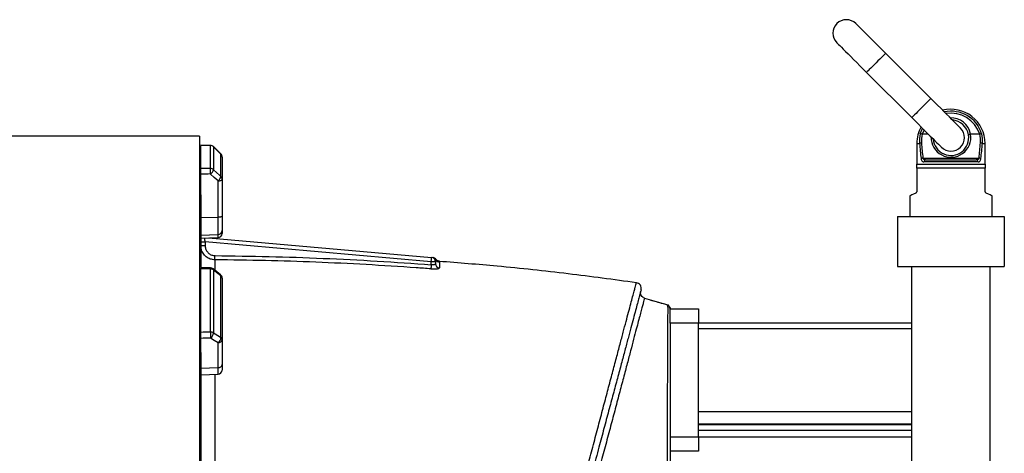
# Model space of a CAD drawing. Header units: millimetres. Extents: x 896 to 16363, y 4675 to 12925.
# Tile 11 of 11: x 12496 to 15958, y 9517 to 11043. Entities that reach past the tile are written whole.
import ezdxf

# ---------------------------------------------------------------- set-up
doc = ezdxf.new("R2010")
doc.units = ezdxf.units.MM
doc.header["$LTSCALE"] = 5

msp = doc.modelspace()

# ---------------------------------------------------------------- linework, layer by layer
at = {"color": 7, "linetype": 'Continuous', "lineweight": 25}
for p, q in [((15700.1, 10765.6), (15541, 10924.7)), ((15473.9, 10857.5), (15633, 10698.4)), ((13128.3, 10632.7), (4708.3, 10632.7)), ((13128.3, 10632.7), (13128.3, 6717.7)), ((15669.9, 10640.2), (15669.5, 10640.2)), ((15691.2, 10640.2), (15669.9, 10640.2)), ((15839.7, 10640.2), (15840, 10640.2)), ((15871.8, 10640.2), (15840, 10640.2)), ((15872.2, 10640.2), (15871.8, 10640.2)), ((13133.3, 10518.9), (13133.3, 10600.8)), ((13167.1, 10519.3), (13167.1, 10600.5)), ((13203.9, 10570.4), (13177.7, 10596.4)), ((13177.7, 10596.2), (13177.7, 10515.1)), ((15650.8, 10607.7), (15650.8, 10535.2)), ((15890.8, 10535.2), (15890.8, 10607.7)), ((13128.3, 10559.8), (13133.3, 10559.8)), ((13203.9, 10490.8), (13203.9, 10570.2)), ((13208.3, 10559.8), (13208.3, 10480.8)), ((15650.8, 10520.2), (15650.8, 10535.2)), ((15650.8, 10535.2), (15890.8, 10535.2)), ((15672.1, 10556.3), (15869.6, 10556.3)), ((15865.9, 10542.7), (15675.8, 10542.7)), ((15681.7, 10550.2), (15859.9, 10550.2)), ((15890.8, 10535.2), (15890.8, 10520.2)), ((13133.3, 10426.8), (13133.3, 10499.6)), ((15650.8, 10520.2), (15650.8, 10439.8)), ((15890.8, 10520.2), (15650.8, 10520.2)), ((15890.8, 10439.8), (15890.8, 10520.2)), ((13128.3, 10480.8), (13133.3, 10480.8)), ((13193.9, 10347.6), (13193.9, 10475.7)), ((13208.3, 10480.8), (13208.3, 10352.7)), ((13128.3, 10437.3), (13133.3, 10432.6)), ((13133.3, 10426.8), (13133.3, 10172.6)), ((15625.8, 10422.7), (15625.8, 10350.2)), ((15915.8, 10350.2), (15915.8, 10422.7)), ((13208.3, 10352.7), (13208.3, 10300.9)), ((13133.3, 10346.8), (13193.9, 10347.6)), ((13193.9, 10286.7), (13193.9, 10347.6)), ((15583.3, 10350.2), (15958.3, 10350.2)), ((15583.3, 10350.2), (15583.3, 10175.2)), ((15958.3, 10350.2), (15958.3, 10175.2)), ((13133.3, 10284.7), (13193.9, 10286.7)), ((13208.3, 10300.9), (13208.3, 10291.1)), ((13133.3, 10274), (13193.9, 10276.1)), ((13133.3, 10261), (13148.3, 10261)), ((13133.3, 10248.4), (13148.3, 10248.4)), ((13148.3, 10261), (13148.3, 10248.4)), ((13943.3, 10191.5), (13148.3, 10261)), ((13160.7, 10275), (13944.6, 10206.4)), ((13943.3, 10181), (13943.3, 10191.5)), ((13958.3, 10191.5), (13943.3, 10191.5)), ((13958.3, 10191.5), (13958.3, 10184.4)), ((13133.3, 9943), (13133.3, 10166.7)), ((13167.1, 9943.9), (13167.1, 10165.9)), ((13202.6, 10145.6), (13176.4, 10166.2)), ((13177.7, 10162.6), (13177.7, 9941.1)), ((15583.3, 10175.2), (15958.3, 10175.2)), ((15633.3, 8211.6), (15633.3, 10175.2)), ((15908.3, 8154), (15908.3, 10175.2)), ((13128.3, 10133.8), (13133.3, 10133.8)), ((13203.9, 9924.9), (13203.9, 10141.9)), ((13208.3, 10133.8), (13208.3, 9918)), ((14693.8, 10063.1), (14775.7, 10039.9)), ((14775.7, 10039.9), (14783.3, 10028.6)), ((14783.3, 10027.6), (14783.3, 10026.1)), ((14783.3, 10025.2), (14883.3, 10025.2)), ((14783.3, 9975.2), (14783.3, 10025.2)), ((14883.3, 10025.2), (14883.3, 9975.2)), ((14883.3, 9975.2), (14783.3, 9975.2)), ((15633.3, 9975.2), (14883.3, 9975.2)), ((14883.3, 9575.2), (14883.3, 9975.2)), ((14883.3, 9956.7), (15633.3, 9956.7)), ((13128.3, 9918), (13133.3, 9918)), ((13133.3, 9872), (13133.3, 9921.8)), ((13193.9, 9818.9), (13193.9, 9906.5)), ((13208.3, 9918), (13208.3, 9830.4)), ((13128.3, 9888.3), (13133.3, 9885.1)), ((13133.3, 9872), (13133.3, 9344.6)), ((13133.3, 9817.3), (13193.9, 9818.9)), ((13208.3, 9830.4), (13208.3, 9810.4)), ((13133.3, 9793.3), (13193.9, 9795.4)), ((14883.3, 9664.9), (15633.3, 9664.9)), ((14883.3, 9620.8), (15633.3, 9620.8)), ((14883.3, 9618.6), (15633.3, 9618.6)), ((14883.3, 9598.6), (15633.3, 9598.6)), ((14783.3, 9575.2), (14883.3, 9575.2)), ((14883.3, 9575.2), (14883.3, 9525.2)), ((14883.3, 9575.2), (15633.3, 9575.2)), ((14883.3, 9525.2), (14783.3, 9525.2))]:
    msp.add_line(p, q, dxfattribs=at)
at = {"color": 8, "linetype": 'Continuous', "lineweight": 25}
for p, q in [((13167.2, 10600.8), (13167.1, 10600.5)), ((13177.7, 10596.4), (13177.7, 10596.2)), ((15650.8, 10607.7), (15660.3, 10607.7)), ((15881.4, 10607.7), (15890.8, 10607.7)), ((13203.9, 10570.5), (13203.9, 10570.2)), ((13193.9, 10276.1), (13193.9, 10286.7)), ((13193.9, 9795.4), (13193.9, 9818.9))]:
    msp.add_line(p, q, dxfattribs=at)
at = {"color": 7, "linetype": 'Continuous', "lineweight": 25, "flags": 128}
for points in [[(15541, 10924.7), (15529.4, 10936.4), (15517.8, 10947.9), (15506.6, 10959.1), (15495.8, 10969.9), (15485.5, 10980.2), (15476, 10989.7), (15467.3, 10998.4), (15459.5, 11006.2), (15452.7, 11013), (15447.1, 11018.7), (15442.6, 11023.1), (15439.3, 11026.4), (15437.4, 11028.3), (15436.7, 11029)], [(15369.6, 10961.8), (15370.2, 10961.1), (15372.2, 10959.2), (15375.4, 10956), (15379.9, 10951.5), (15385.5, 10945.8), (15392.3, 10939.1), (15400.1, 10931.3), (15408.8, 10922.5), (15418.4, 10913), (15428.6, 10902.8), (15439.4, 10892), (15450.6, 10880.7), (15462.2, 10869.2), (15473.9, 10857.5)], [(15804.4, 10661.3), (15803.8, 10661.9), (15801.8, 10663.9), (15798.6, 10667.1), (15794.1, 10671.6), (15788.4, 10677.3), (15781.7, 10684), (15773.9, 10691.8), (15765.2, 10700.6), (15755.6, 10710.1), (15745.4, 10720.3), (15734.6, 10731.1), (15723.3, 10742.4), (15711.8, 10753.9), (15700.1, 10765.6)], [(15633, 10698.4), (15644.6, 10686.7), (15656.2, 10675.2), (15667.4, 10664), (15678.2, 10653.2), (15688.4, 10642.9), (15698, 10633.4), (15706.7, 10624.7), (15714.5, 10616.9), (15721.3, 10610.1), (15726.9, 10604.4), (15731.4, 10600), (15734.6, 10596.7), (15736.6, 10594.8), (15737.3, 10594.1)], [(13167.2, 10600.8), (13158.6, 10600.8), (13132.7, 10601)], [(13203.9, 10570.2), (13182.7, 10591.2), (13177.7, 10596.2)], [(13193.9, 10475.7), (13180.5, 10488.1), (13167.6, 10500)], [(13177.7, 10515.1), (13198.9, 10495.5), (13203.9, 10490.8)], [(13193.9, 10475.7), (13196.7, 10475.8), (13199.4, 10476.1), (13201.9, 10476.6), (13204.1, 10477.3), (13205.9, 10478), (13207.2, 10478.9), (13208.1, 10479.8), (13208.3, 10480.8)], [(15646.7, 10433.1), (15639.3, 10429.4), (15633.5, 10426.5), (15629.2, 10424.4), (15626.7, 10423.1), (15625.8, 10422.7)], [(15915.8, 10422.7), (15915, 10423.1), (15912.4, 10424.4), (15908.2, 10426.5), (15902.4, 10429.4), (15895, 10433.1)], [(13208.3, 10352.7), (13208.1, 10351.7), (13207.2, 10350.8), (13205.9, 10349.9), (13204.1, 10349.1), (13201.9, 10348.5), (13199.4, 10348), (13196.7, 10347.7), (13193.9, 10347.6)], [(13182.9, 10198.1), (13182.9, 10198.8), (13183, 10199.9), (13183, 10201.4), (13183, 10203.2), (13183, 10205.4), (13183, 10207.7), (13183, 10210.2), (13183.1, 10212.8)], [(13943.3, 10181), (13943.1, 10178.4), (13943, 10176), (13942.8, 10173.6), (13942.6, 10171.5), (13942.5, 10169.7), (13942.4, 10168.2), (13942.3, 10167), (13942.2, 10166.3)], [(13943.3, 10191.5), (13943.6, 10194.4), (13943.8, 10197.2), (13944.1, 10199.8), (13944.3, 10202), (13944.4, 10203.9), (13944.5, 10205.3), (13944.6, 10206.1), (13944.6, 10206.4)], [(13167.5, 10169.5), (13158.8, 10169.7), (13132.9, 10170.3)], [(13203.9, 10141.9), (13182.7, 10158.6), (13177.7, 10162.6)], [(13167.1, 9943.9), (13167.2, 9941.5), (13167.3, 9938.8), (13167.4, 9935.9), (13167.5, 9932.9), (13167.6, 9930), (13167.6, 9927.3), (13167.6, 9924.8), (13167.6, 9922.7)], [(13177.7, 9941.1), (13198.9, 9928), (13203.9, 9924.9)], [(13193.9, 9906.5), (13180.5, 9914.8), (13167.6, 9922.7)]]:
    msp.add_lwpolyline(points, dxfattribs=at)
at = {"color": 8, "linetype": 'Continuous', "lineweight": 25, "flags": 128}
for points in [[(15541, 10924.7), (15540.4, 10924), (15538.5, 10922.1), (15535.4, 10919), (15531.2, 10914.8), (15526.1, 10909.8), (15520.3, 10903.9), (15514, 10897.6), (15507.4, 10891.1), (15500.9, 10884.5), (15494.6, 10878.2), (15488.8, 10872.4), (15483.7, 10867.3), (15479.5, 10863.2), (15476.4, 10860.1), (15474.5, 10858.2), (15473.9, 10857.5)], [(15700.1, 10765.6), (15699.5, 10764.9), (15697.6, 10763), (15694.5, 10759.9), (15690.3, 10755.7), (15685.2, 10750.7), (15679.4, 10744.8), (15673.1, 10738.5), (15666.5, 10732), (15660, 10725.4), (15653.7, 10719.1), (15647.9, 10713.3), (15642.8, 10708.2), (15638.6, 10704.1), (15635.5, 10701), (15633.6, 10699.1), (15633, 10698.4)], [(15662.9, 10641.6), (15668, 10655), (15670.8, 10660.6)], [(15676.1, 10655.3), (15675.1, 10653.3), (15669.9, 10640.2)], [(13148.3, 10261), (13148.1, 10264), (13147.8, 10266.8), (13147.6, 10269.4), (13147.4, 10271.7), (13147.3, 10273.6), (13147.2, 10274.5)]]:
    msp.add_lwpolyline(points, dxfattribs=at)
at = {"color": 7, "linetype": 'Continuous', "lineweight": 25}
for centre, radius, start, end in [((15403.1, 10995.4), 47.5, 45, 225), ((15770.8, 10607.7), 120, 0, 104.0904), ((15770.8, 10607.7), 120, 151.1398, 180), ((15770.8, 10627.7), 62.5, 9.6862, 85.5358), ((15766.9, 10616.4), 107, 166.3918, 184.6796), ((15767.1, 10617.3), 100.3, 166.7803, 184.6799), ((15770.8, 10627.7), 62.5, 184.4642, 9.6862), ((15770.8, 10627.7), 47.5, 225, 45), ((15774.5, 10617.3), 100.3, 355.3239, 13.2158), ((15774.8, 10616.4), 107, 355.3204, 13.6082), ((13167.1, 10585.4), 15.1, 45.5887, 90.0812), ((13167.1, 10585.8), 15, 45.2551, 89.6388), ((15667.9, 10588.1), 21, 92.0476, 111.3556), ((15873.8, 10588.1), 21.1, 68.6524, 87.9445), ((13193.3, 10559.8), 15, 0, 45.2544), ((13193.7, 10559.8), 14.6, 0.0686, 45.6058), ((15673.8, 10532.6), 23.8, 94.1254, 110.4172), ((15682.6, 10543.4), 6.86, 97.3848, 185.8553), ((15859.1, 10543.4), 6.86, 354.1619, 82.598), ((15867.8, 10532.5), 23.8, 69.5878, 85.8697), ((12898.1, 10502.3), 269.5, 359.5086, 3.6046), ((13167.2, 10503.8), 15.5, 47.0975, 90.2724), ((13148.9, 10523.5), 30.1, 308.7009, 343.8955), ((13175.1, 10499.1), 30, 308.6994, 343.9105), ((13194.6, 10480.7), 13.7, 0.3054, 47.1495), ((13193.8, 10301.3), 14.6, 270.4156, 358.4762), ((13193.3, 10291.1), 15, 272, 0), ((13943.3, 10191.5), 15, 0, 85), ((13946.8, 10191.2), 15, 27.9029, 84.999), ((13948.4, 10191), 15, 33.7419, 84.999), ((13973.2, 10184.5), 14.9, 180.421, 266.1163), ((13973.3, 10205.2), 15, 208.0595, 265.6365), ((13167.4, 10148.3), 17.6, 54.1005, 90.8867), ((13167.1, 10154.5), 15, 51.7373, 88.7034), ((13193.3, 10133.8), 15, 0, 51.7366), ((13198.1, 10133.5), 10.3, 1.9766, 55.1266), ((14662, 10097.8), 20, 344.8665, 81.9452), ((13167.5, 9924.1), 19.8, 58.8597, 91.0873), ((13154.1, 9942.1), 23.6, 304.936, 357.5049), ((13180.3, 9925.9), 23.6, 304.9392, 357.5195), ((13195, 9920), 13.5, 265.0832, 351.7679), ((13199.9, 9917.4), 8.5, 3.881, 61.243), ((13195, 9832.3), 13.5, 265.0833, 351.7675), ((13193.3, 9810.4), 15, 272, 0)]:
    msp.add_arc(centre, radius, start, end, dxfattribs=at)
at = {"color": 8, "linetype": 'Continuous', "lineweight": 25}
for centre, radius, start, end in [((15770.8, 10607.7), 113.1, 17.4337, 101.986), ((15770.8, 10607.7), 106.1, 17.8432, 99.4673), ((15770.8, 10627.7), 70, 10.2697, 92.2679), ((15770.8, 10629.1), 70, 178.8706, 9.0979), ((13183, 10166.2), 15.9, 168.0897, 181.0472), ((13173.5, 10163.1), 4.27, 352.2255, 46.9637), ((13199.7, 10142.5), 4.27, 352.1594, 47.0683)]:
    msp.add_arc(centre, radius, start, end, dxfattribs=at)
at = {"color": 7, "linetype": 'Continuous', "lineweight": 25}
for centre, major_axis, ratio, start_param, end_param in [((12778.5, 8675.2), (55625.9, -340.3), 0.034655, 1.564022, 1.56463), ((15770.8, 10832.3), (0, 578.6), 0.207407, 1.969536, 2.071025), ((15770.8, 10833.8), (0, 578.6), 0.194444, 1.969536, 2.071025), ((15770.8, 10833.8), (0, 578.6), 0.194444, 4.212161, 4.313649), ((15770.8, 10832.3), (0, 578.6), 0.207407, 4.212161, 4.313649), ((12778.5, 8675.2), (55625.9, 670.2), 0.033063, 1.563412, 1.564019), ((12779.1, 8670.1), (55625.9, 665.1), 0.03281, 1.563418, 1.564035), ((12778.5, 8675.2), (55625.9, -1259.2), 0.026944, 1.56442, 1.565028), ((12778.5, 8675.2), (55625.9, 1500.3), 0.022604, 1.563201, 1.563808), ((12779.1, 8663.7), (55625.9, 1488.8), 0.022431, 1.56321, 1.563827)]:
    msp.add_ellipse(centre, major_axis=major_axis, ratio=ratio, start_param=start_param, end_param=end_param, dxfattribs=at)
for points, knots in [([(15669.5, 10640.2), (15668.7, 10640.5), (15667.1, 10640.9), (15664.9, 10641.3), (15663.6, 10641.6), (15663.1, 10641.6), (15662.9, 10641.6), (15662.9, 10641.6)], [0, 0, 0, 0, 0.285162, 0.570284, 0.856417, 0.989833, 1, 1, 1, 1]), ([(15832.4, 10638.2), (15832.4, 10638.2), (15832.4, 10638.3), (15832.6, 10638.4), (15833.4, 10638.8), (15835.1, 10639.2), (15837.2, 10639.7), (15838.9, 10640), (15839.7, 10640.2)], [0, 0, 0, 0, 0.007225, 0.144742, 0.359469, 0.57321, 0.786607, 1, 1, 1, 1]), ([(15878.8, 10641.6), (15878.8, 10641.6), (15878.6, 10641.6), (15878.1, 10641.6), (15876.8, 10641.3), (15874.6, 10640.9), (15873, 10640.5), (15872.2, 10640.2)], [0, 0, 0, 0, 0.010215, 0.143636, 0.429695, 0.714828, 1, 1, 1, 1]), ([(15665.5, 10554.8), (15665.7, 10553.6), (15666.2, 10550.5), (15668.1, 10546.5), (15671.3, 10543.3), (15674.2, 10542.9), (15675.8, 10542.7)], [0, 0, 0, 0, 0.161121, 0.409407, 0.661873, 1, 1, 1, 1]), ([(15681.7, 10550.2), (15680.2, 10550.3), (15677.7, 10550.5), (15674.9, 10551.9), (15673.4, 10553.4), (15672.6, 10554.7), (15672.3, 10555.6), (15672.1, 10556.3)], [0, 0, 0, 0, 0.3727898, 0.6300484, 0.7983667, 0.8614551, 1, 1, 1, 1]), ([(15869.6, 10556.3), (15869.3, 10555.6), (15869.1, 10554.8), (15868.3, 10553.4), (15867, 10552.1), (15864.6, 10550.8), (15862.2, 10550.3), (15860.5, 10550.2), (15859.9, 10550.2)], [0, 0, 0, 0, 0.1534133, 0.1731626, 0.3628211, 0.5860918, 0.863166, 1, 1, 1, 1]), ([(15865.9, 10542.7), (15866.5, 10542.7), (15868.3, 10542.8), (15871, 10544), (15873.5, 10546.6), (15875.3, 10550.2), (15875.9, 10553.3), (15876.1, 10554.8)], [0, 0, 0, 0, 0.121588, 0.377121, 0.59761, 0.800505, 1, 1, 1, 1]), ([(13133.3, 10499.6), (13133.3, 10501.3), (13133.3, 10504.5), (13133.3, 10509.6), (13133.3, 10514.1), (13133.3, 10517.3), (13133.3, 10518.4), (13133.3, 10518.9)], [0, 0, 0, 0, 0.213668, 0.427326, 0.641047, 0.854889, 1, 1, 1, 1]), ([(15650.8, 10439.8), (15650.8, 10439.2), (15650.7, 10438.1), (15650, 10436.3), (15648.7, 10434.4), (15647.5, 10433.6), (15646.7, 10433.1)], [0, 0, 0, 0, 0.160937, 0.320577, 0.571295, 1, 1, 1, 1]), ([(15895, 10433.1), (15894, 10433.7), (15892.8, 10434.5), (15891.5, 10436.7), (15890.9, 10438.3), (15890.9, 10439.4), (15890.8, 10439.8)], [0, 0, 0, 0, 0.512367, 0.69356, 0.876287, 1, 1, 1, 1]), ([(13182.9, 10198.1), (13177.4, 10198.7), (13166.3, 10199.8), (13151.6, 10208.4), (13140.4, 10221), (13134.2, 10235.1), (13133.6, 10244.6), (13133.3, 10248.4)], [0, 0, 0, 0, 0.212063, 0.423669, 0.636371, 0.852083, 1, 1, 1, 1]), ([(13148.3, 10248.4), (13148.5, 10245.7), (13149, 10239), (13153.2, 10229), (13161.1, 10220.1), (13171.4, 10214.1), (13179.2, 10213.2), (13183.1, 10212.8)], [0, 0, 0, 0, 0.148517, 0.364879, 0.577696, 0.788824, 1, 1, 1, 1]), ([(13942.2, 10166.3), (13925.1, 10167.6), (13849.1, 10173.2), (13714.2, 10181.7), (13537.3, 10190.1), (13360.2, 10195.8), (13242, 10197.3), (13182.9, 10198.1)], [0, 0, 0, 0, 0.067781, 0.30072, 0.53366, 0.766831, 1, 1, 1, 1]), ([(13183.1, 10212.8), (13246.4, 10212), (13373.2, 10210.3), (13563.3, 10203.8), (13753.4, 10194.4), (13880, 10185.5), (13943.3, 10181)], [0, 0, 0, 0, 0.249857, 0.499716, 0.749858, 1, 1, 1, 1]), ([(13958.3, 10184.4), (13958.2, 10183.8), (13957.9, 10182.7), (13955.2, 10181.3), (13951.4, 10180.6), (13947.2, 10180.5), (13944.4, 10180.8), (13943.3, 10181)], [0, 0, 0, 0, 0.2229951, 0.4425705, 0.6557084, 0.8633525, 1, 1, 1, 1]), ([(13960.1, 10198.2), (13959.6, 10197.3), (13958.8, 10195.8), (13958.5, 10192.8), (13958.3, 10191.5)], [0, 0, 0, 0, 0.537789, 1, 1, 1, 1]), ([(13971.9, 10193.1), (13971.7, 10193.1), (13970.1, 10193), (13967.4, 10194.1), (13964.2, 10195.8), (13962.1, 10197.8), (13961.3, 10198.9), (13960.9, 10199.4)], [0, 0, 0, 0, 0.0448892, 0.3273618, 0.5780444, 0.8086974, 1, 1, 1, 1]), ([(14664.8, 10117.5), (14584.8, 10128.3), (14421.9, 10150.2), (14190.9, 10175.1), (14039.7, 10187.2), (13971.9, 10192.6)], [0, 0, 0, 0, 0.347298, 0.707294, 1, 1, 1, 1]), ([(13972.2, 10190.3), (13972.2, 10188.1), (13972.2, 10183.7), (13972.2, 10174.4), (13972.2, 10169.7)], [0, 0, 0, 0, 0.499137, 1, 1, 1, 1]), ([(13133.3, 10166.7), (13133.3, 10167.6), (13133.3, 10169.5), (13133.3, 10170.5), (13133.3, 10170.2), (13133.3, 10170.2)], [0, 0, 0, 0, 0.479077, 0.958153, 1, 1, 1, 1]), ([(13942.2, 10166.3), (13944.4, 10166.2), (13949.9, 10165.8), (13958.3, 10165.9), (13966, 10166.6), (13971.2, 10168), (13971.9, 10169.1), (13972.2, 10169.7)], [0, 0, 0, 0, 0.138913, 0.35066, 0.56577, 0.783142, 1, 1, 1, 1]), ([(14681.3, 10092.6), (14681.1, 10092), (14680.8, 10090.7), (14678.1, 10080.6), (14674, 10065.3), (14668.5, 10045), (14662.1, 10020.9), (14654.4, 9992.2), (14645.5, 9959.1), (14635.5, 9921.8), (14624.3, 9879.8), (14611.8, 9833.1), (14598, 9781.6), (14583.1, 9726.2), (14567.3, 9667.2), (14550.6, 9604.9), (14532.2, 9536), (14511.8, 9459.9), (14489.4, 9376.3), (14466.1, 9289.5), (14442.1, 9199.9), (14418.8, 9113), (14396.4, 9029.3), (14375, 8949.4), (14353.3, 8868.4), (14331.4, 8786.7), (14309.4, 8704.5), (14287.1, 8621.5), (14264.6, 8537.6), (14242, 8453.1), (14219.5, 8369.1), (14197.2, 8285.9), (14175.3, 8204.1), (14152.6, 8119.5), (14129.4, 8032.8), (14105.7, 7944.3), (14082.8, 7858.8), (14060.7, 7776.6), (14040.2, 7699.8), (14021.1, 7628.5), (14003.4, 7562.6), (13986.8, 7500.7), (13971.4, 7443.3), (13958, 7393.3), (13946.5, 7350.2), (13936.6, 7313.4), (13927.8, 7280.3), (13920, 7251.3), (13913.4, 7226.7), (13907.7, 7205.6), (13905.1, 7195.6), (13903.7, 7190.4)], [0, 0, 0, 0, 0.021912, 0.043851, 0.065763, 0.084823, 0.103949, 0.123109, 0.142271, 0.161401, 0.180463, 0.200196, 0.219994, 0.239829, 0.259666, 0.27947, 0.299207, 0.322159, 0.345184, 0.368235, 0.391261, 0.414214, 0.433401, 0.45265, 0.471928, 0.491204, 0.510446, 0.529629, 0.549388, 0.569212, 0.589072, 0.608934, 0.628764, 0.648526, 0.671411, 0.694369, 0.717351, 0.740308, 0.763192, 0.784665, 0.806203, 0.82776, 0.849293, 0.870762, 0.888984, 0.907266, 0.925576, 0.943883, 0.962158, 0.980374, 1, 1, 1, 1]), ([(14693.8, 10063.2), (14691.4, 10064.2), (14686.5, 10066.2), (14681.5, 10072.4), (14678.8, 10079.9), (14679.6, 10085.1), (14680, 10087.6)], [0, 0, 0, 0, 0.2499975, 0.5000162, 0.7500148, 1, 1, 1, 1]), ([(14693.8, 10063.1), (14693.8, 10063.1), (14693.8, 10063.1), (14693.6, 10063.3), (14692.5, 10059.4), (14690.4, 10052.1), (14687.3, 10040.7), (14683.1, 10025.3), (14678, 10005.8), (14671.7, 9982.2), (14664.2, 9953.5), (14655.2, 9919.3), (14644.5, 9879), (14632.6, 9833.6), (14619.2, 9782.9), (14604.4, 9727.1), (14588.7, 9667.8), (14572.2, 9605.5), (14554.9, 9540.9), (14536.7, 9472.8), (14517.5, 9401.5), (14497.4, 9327), (14476.8, 9250.7), (14455.8, 9173), (14434.4, 9094.2), (14412.5, 9013.2), (14389.9, 8930.2), (14366.9, 8845.4), (14344, 8761.1), (14321.3, 8677.6), (14298.9, 8595.1), (14276.4, 8511.9), (14253.9, 8428.4), (14231.4, 8344.7), (14209.3, 8262.7), (14187.7, 8182.5), (14166.7, 8104.4), (14145.9, 8027.2), (14125.5, 7951.2), (14105.4, 7876.7), (14086.5, 7807.1), (14068.9, 7742.3), (14052.5, 7682), (14036.7, 7623.9), (14021.4, 7568.1), (14006.9, 7514.8), (13992, 7460.4), (13977.3, 7406.1), (13964.4, 7359), (13954.2, 7321.1), (13946.1, 7291.3), (13938.7, 7264.1), (13932.3, 7240.4), (13926.8, 7220), (13924.1, 7209.9), (13922.8, 7204.9)], [0, 0, 0, 0, 0, 0.014963, 0.029962, 0.04691, 0.063872, 0.08082, 0.098256, 0.115705, 0.133141, 0.152861, 0.172603, 0.192323, 0.212839, 0.233378, 0.253895, 0.273809, 0.293739, 0.313653, 0.334158, 0.35468, 0.375185, 0.395293, 0.415417, 0.435526, 0.45623, 0.476951, 0.497655, 0.517538, 0.537436, 0.557319, 0.577766, 0.598228, 0.618674, 0.638617, 0.658576, 0.678518, 0.699042, 0.719583, 0.740107, 0.758647, 0.777199, 0.795739, 0.814741, 0.833756, 0.852758, 0.876486, 0.900214, 0.91634, 0.932474, 0.948594, 0.965743, 0.982955, 1, 1, 1, 1]), ([(14775.9, 10038.2), (14760.4, 10042.7), (14732.9, 10050.6), (14705.3, 10058.6), (14693.3, 10062.1)], [0, 0, 0, 0, 0.56269, 1, 1, 1, 1]), ([(14775.8, 7310.4), (14775.8, 7311), (14775.8, 7312.1), (14775.7, 7321.2), (14775.6, 7335.7), (14775.5, 7356), (14775.4, 7381.9), (14775.2, 7413.5), (14775.1, 7450.4), (14775, 7492.4), (14774.9, 7539.5), (14774.8, 7591.6), (14774.8, 7648.3), (14774.8, 7709.4), (14774.7, 7774.4), (14774.7, 7843.2), (14774.5, 7915.9), (14774.4, 7991.9), (14774.2, 8070.9), (14774.1, 8152.1), (14773.9, 8235.4), (14773.7, 8321), (14773.6, 8408.2), (14773.5, 8496.5), (14773.4, 8585.2), (14773.4, 8674.2), (14773.4, 8763.5), (14773.4, 8852.6), (14773.4, 8940.9), (14773.4, 9027.8), (14773.4, 9113), (14773.5, 9196.6), (14773.5, 9278.2), (14773.6, 9357.2), (14773.7, 9433), (14773.8, 9505.5), (14774, 9574.5), (14774.2, 9639.9), (14774.4, 9701.3), (14774.7, 9758.1), (14774.9, 9810.1), (14775.1, 9857.3), (14775.3, 9899.6), (14775.5, 9936.7), (14775.7, 9968.2), (14775.8, 9994.1), (14775.9, 10014.6), (14775.9, 10028.8), (14775.8, 10036.5), (14775.8, 10037.5), (14775.8, 10037.7)], [0, 0, 0, 0, 0.021258, 0.042367, 0.063421, 0.084512, 0.105725, 0.127019, 0.148163, 0.169238, 0.190328, 0.21153, 0.232837, 0.253994, 0.27507, 0.296147, 0.31732, 0.338627, 0.359819, 0.380912, 0.401992, 0.423151, 0.444452, 0.465669, 0.486764, 0.507839, 0.528974, 0.550261, 0.571509, 0.592615, 0.613685, 0.634806, 0.656066, 0.677338, 0.698464, 0.719537, 0.74064, 0.761874, 0.783163, 0.804304, 0.825373, 0.846465, 0.867664, 0.888964, 0.910121, 0.931192, 0.952269, 0.973441, 0.99477, 1, 1, 1, 1]), ([(14783.3, 10028.3), (14782.1, 10030.1), (14779.5, 10033.8), (14777, 10037.6), (14775.7, 10039.4)], [0, 0, 0, 0, 0.500001, 1, 1, 1, 1]), ([(14783.3, 9974.3), (14783.3, 9968.7), (14783.3, 9954.7), (14783.3, 9926.2), (14783.3, 9889.7), (14783.3, 9847.6), (14783.3, 9800.6), (14783.3, 9748.8), (14783.3, 9692.5), (14783.3, 9631.8), (14783.3, 9567.1), (14783.3, 9498.6), (14783.3, 9426.5), (14783.3, 9351.2), (14783.3, 9272.9), (14783.3, 9192.1), (14783.3, 9109.3), (14783.3, 9024.9), (14783.3, 8938.7), (14783.3, 8851.3), (14783.3, 8763), (14783.3, 8674.3), (14783.3, 8585.8), (14783.3, 8497.8), (14783.3, 8410.5), (14783.3, 8324.3), (14783.3, 8239.4), (14783.3, 8156.5), (14783.3, 8075.6), (14783.3, 7997.4), (14783.3, 7922.2), (14783.3, 7850.3), (14783.3, 7782), (14783.3, 7717.5), (14783.3, 7656.9), (14783.3, 7600.6), (14783.3, 7549), (14783.3, 7502.3), (14783.3, 7460.6), (14783.3, 7424.2), (14783.3, 7395.6), (14783.3, 7381.7), (14783.3, 7376.1)], [0, 0, 0, 0, 0.0173325, 0.0427025, 0.0681496, 0.0935577, 0.1190372, 0.1444463, 0.1698155, 0.195254, 0.220652, 0.2459855, 0.2713623, 0.29687, 0.3223012, 0.3477657, 0.3731018, 0.398388, 0.4237316, 0.4491963, 0.4746313, 0.5001472, 0.5255339, 0.5508573, 0.5762249, 0.6016709, 0.627055, 0.6524866, 0.6779628, 0.7033679, 0.7288123, 0.7541762, 0.7794754, 0.8048194, 0.8303074, 0.8557451, 0.8812421, 0.9065865, 0.9318832, 0.9572396, 0.9827025, 1, 1, 1, 1]), ([(13133.3, 9921.8), (13133.3, 9923), (13133.3, 9925.4), (13133.3, 9930.3), (13133.3, 9935.4), (13133.3, 9939.8), (13133.3, 9942.1), (13133.3, 9943)], [0, 0, 0, 0, 0.213661, 0.427323, 0.641046, 0.854893, 1, 1, 1, 1])]:
    msp.add_open_spline(points, degree=3, knots=knots, dxfattribs=at)
at = {"color": 8, "linetype": 'Continuous', "lineweight": 25}
for points, knots in [([(13182.9, 10198.1), (13182.9, 10191.4), (13182.8, 10181.3), (13182.8, 10166.3), (13182.8, 10161.2)], [0, 0, 0, 0, 0.662171, 1, 1, 1, 1]), ([(13960.6, 10199.2), (13960.6, 10199.3), (13960.8, 10199.6), (13960.4, 10198.7), (13960.1, 10198.2)], [0, 0, 0, 0, 0.324968, 1, 1, 1, 1]), ([(13971.9, 10192.9), (13972, 10192.7), (13972.1, 10192.4), (13972.2, 10190.7), (13972.2, 10190.3)], [0, 0, 0, 0, 0.75006, 1, 1, 1, 1]), ([(13881.7, 7162), (13882.2, 7163.6), (13883, 7166.8), (13884.9, 7173.7), (13887.2, 7182.2), (13890.5, 7194.6), (13895.2, 7212.3), (13901.7, 7236.8), (13909.4, 7265.8), (13918.3, 7299.2), (13928.3, 7337.2), (13939.3, 7378.4), (13951, 7422.6), (13963.4, 7469.3), (13976.7, 7519.7), (13991, 7573.5), (14006.2, 7630.7), (14022.3, 7691.4), (14039.3, 7755.6), (14057.2, 7823.2), (14075.9, 7893.8), (14095.4, 7967.2), (14115.6, 8043.4), (14136.3, 8121.6), (14157.5, 8201.7), (14179.1, 8283.4), (14201.3, 8367), (14223.9, 8452.5), (14247, 8539.5), (14269.7, 8625.1), (14291.9, 8709.1), (14313.6, 8791.2), (14335.4, 8873.6), (14357.2, 8956.1), (14378.9, 9038.3), (14400.1, 9118.3), (14420.7, 9196), (14440.6, 9271.3), (14460.1, 9345.3), (14479.3, 9417.9), (14498, 9488.6), (14516.1, 9556.8), (14533.3, 9622.2), (14549.8, 9684.5), (14565.6, 9744.1), (14580.6, 9800.6), (14594.6, 9853.6), (14607.3, 9901.3), (14618.5, 9943.8), (14628.5, 9981.3), (14637.4, 10014.8), (14645.2, 10044.2), (14651.8, 10069), (14656.8, 10087.8), (14660.5, 10101.5), (14662.9, 10110.7), (14664.5, 10116.5), (14664.7, 10117.2), (14664.8, 10117.6)], [0, 0, 0, 0, 0.01086, 0.02172, 0.032634, 0.043547, 0.061104, 0.078676, 0.096234, 0.114322, 0.132426, 0.150515, 0.167775, 0.185046, 0.202306, 0.220007, 0.23772, 0.255421, 0.273801, 0.292195, 0.310575, 0.329452, 0.348342, 0.367218, 0.386251, 0.405299, 0.424332, 0.443949, 0.463583, 0.4832, 0.501689, 0.520193, 0.538682, 0.557716, 0.576765, 0.595799, 0.614238, 0.632689, 0.651128, 0.670069, 0.689024, 0.707965, 0.726974, 0.745998, 0.765006, 0.784606, 0.804222, 0.823821, 0.842185, 0.860564, 0.878928, 0.897879, 0.916847, 0.935798, 0.951767, 0.967736, 0.983877, 1, 1, 1, 1]), ([(13182.1, 9795), (13182.1, 9783.1), (13182.1, 9751.3), (13182.1, 9695.7), (13182.1, 9628.6), (13182.2, 9558.1), (13182.3, 9484.7), (13182.4, 9411.2), (13182.4, 9361), (13182.4, 9337.1)], [0, 0, 0, 0, 0.0911241, 0.243931, 0.3973014, 0.5511565, 0.705257, 0.8593558, 1, 1, 1, 1])]:
    msp.add_open_spline(points, degree=3, knots=knots, dxfattribs=at)

doc.saveas('drawing.dxf')
